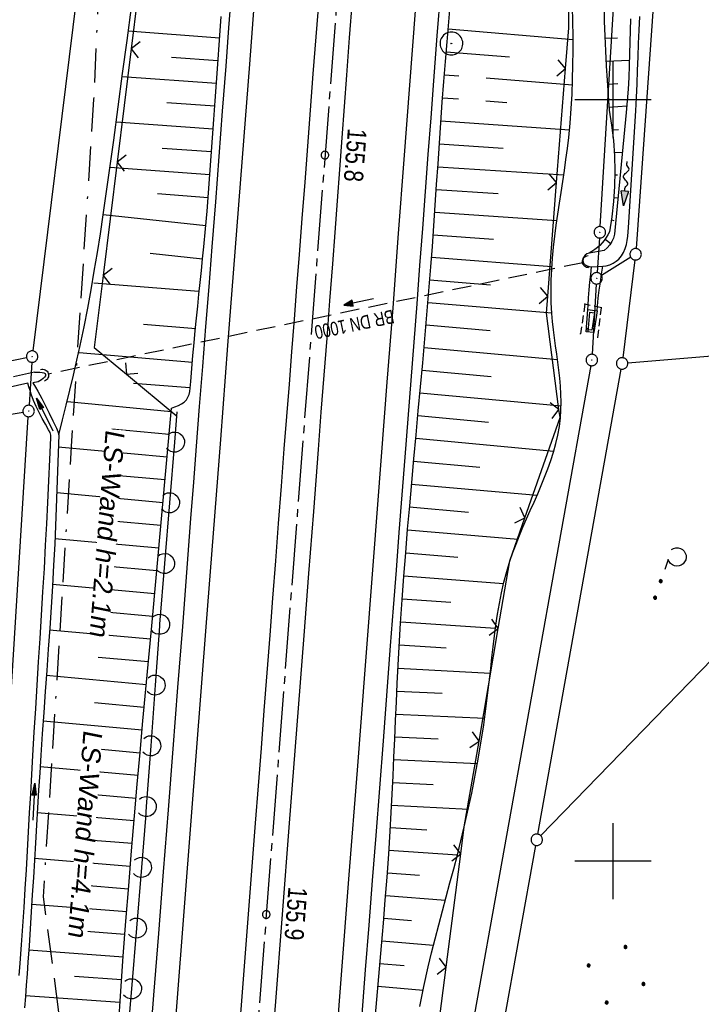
# Model space of a CAD drawing. Extents: x 511022 to 511316, y 469476 to 470403.
# Tile 4 of 21: x 511122 to 511212, y 469581 to 469710. Entities that reach past the tile are written whole.
import ezdxf

# ---------------------------------------------------------------- set-up
doc = ezdxf.new("R2010")
doc.units = 0
doc.header["$LTSCALE"] = 10
doc.header["$MEASUREMENT"] = 0
for name, pattern in [('ACAD_ISO16W100', [73, 15, -6.5, 15, -6.5, 15, -7, 1, -7]), ('ACHSE', [5.5, 4, -0.5, 0.5, -0.5]), ('AUSGEZOGEN', [0]), ('LT00', [0]), ('LT17', [0.15, 0.1, -0.05]), ('STRICHLINIE2', [0.375, 0.25, -0.125])]:
    doc.linetypes.add(name, pattern=pattern)
doc.layers.get('0').update_dxf_attribs({"linetype": 'LT00'})
for name, color, linetype in [('--FLIEßRICHTPFEIL', 180, 'Continuous'), ('-AX-020', 250, 'ACHSE'), ('-Halt-Pfeil', 4, 'LT00'), ('-Haltung', 182, 'STRICHLINIE2'), ('-Haltungsbeschriftung', 182, 'LT00'), ('-ST-20-1', 250, 'LT00'), ('BAB-KABEL', 220, 'ACAD_ISO16W100'), ('DFK_AB_L', 21, 'LT00'), ('DFK_AB_P', 7, 'LT00'), ('DFK_GZPKT', 250, 'LT00'), ('DFK_KATASTER', 250, 'LT00'), ('DFK_NUTZUNG', 250, 'LT00'), ('LS-WAND_TEXT', 11, 'Continuous'), ('PFEIL', 140, 'AUSGEZOGEN'), ('V97_AFBR_BAB', 250, 'LT00'), ('V97_BOESCH', 250, 'LT00'), ('V97_BOSCHUNG', 250, 'LT00'), ('V97_BRUECK', 30, 'LT17'), ('V97_GELAENDE', 250, 'LT00'), ('V97_GRABEN', 250, 'LT00'), ('V97_LAERM', 11, 'LT00'), ('V97_LD_MARK', 250, 'LT00'), ('V97_MAUER', 1, 'LT00'), ('V97_PKT_AU', 211, 'LT00'), ('V97_RASTER', 250, 'LT00'), ('V97_UK_DURCH', 182, 'LT00'), ('V97_ZAUN', 40, 'LT00')]:
    doc.layers.add(name, color=color, linetype=linetype)
doc.styles.add('Beschrift', font='ARIAL.TTF')
doc.styles.add('Haltungsbeschriftung', font='ARIAL.TTF', dxfattribs={"width": 0.75})

# ---------------------------------------------------------------- blocks, each defined once
blk = doc.blocks.new('SYMB7010')
at = {"color": 0, "linetype": 'ByBlock'}
for points in [[(-0.031408, 0.499213), (-0.093728, 0.49134), (-0.15457, 0.475719), (-0.212975, 0.452595), (-0.268021, 0.422333), (-0.31884, 0.385411), (-0.36463, 0.342411), (-0.40467, 0.29401), (-0.438329, 0.240973), (-0.465074, 0.184136), (-0.484486, 0.124395), (-0.496256, 0.062692), (-0.5002, 0)], [(-0.5002, 0), (-0.496256, -0.062692), (-0.484486, -0.124395), (-0.465075, -0.184136), (-0.438329, -0.240973), (-0.404671, -0.29401), (-0.36463, -0.342411), (-0.31884, -0.385411), (-0.268021, -0.422333), (-0.212975, -0.452595), (-0.154571, -0.475719), (-0.093728, -0.49134), (-0.031408, -0.499213), (0.031408, -0.499213)], [(0.5002, 0), (0.496256, 0.062692), (0.484485, 0.124395), (0.465074, 0.184136), (0.438329, 0.240973), (0.40467, 0.29401), (0.36463, 0.342411), (0.31884, 0.385411), (0.268021, 0.422333), (0.212975, 0.452595), (0.15457, 0.475719), (0.093728, 0.49134), (0.031408, 0.499213), (-0.031408, 0.499213)], [(0.031408, -0.499213), (0.093728, -0.491341), (0.15457, -0.475719), (0.212975, -0.452595), (0.268021, -0.422333), (0.31884, -0.385411), (0.36463, -0.342411), (0.404671, -0.294011), (0.438329, -0.240974), (0.465075, -0.184136), (0.484486, -0.124395), (0.496256, -0.062692), (0.500201, 0)]]:
    blk.add_lwpolyline(points, dxfattribs=at)
blk = doc.blocks.new('SYMB0003')
at = {"color": 0, "linetype": 'ByBlock'}
for p, q in [((-0.015712, 0), (0.010166, 0.012015)), ((0, -0.021257), (-0.015712, 0)), ((0.010166, 0.012015), (0, -0.021257))]:
    blk.add_line(p, q, dxfattribs=at)
for points in [[(-0.031395, 0.499013), (-0.093691, 0.491144), (-0.154509, 0.475528), (-0.21289, 0.452414), (-0.267913, 0.422164), (-0.318712, 0.385257), (-0.364484, 0.342274), (-0.404509, 0.293893), (-0.438154, 0.240877), (-0.464888, 0.184062), (-0.484292, 0.124345), (-0.496058, 0.062667), (-0.5, 0)], [(0.5, 0), (0.496057, 0.062667), (0.484292, 0.124345), (0.464888, 0.184062), (0.438153, 0.240877), (0.404509, 0.293893), (0.364484, 0.342274), (0.318712, 0.385257), (0.267913, 0.422164), (0.21289, 0.452414), (0.154509, 0.475528), (0.093691, 0.491144), (0.031395, 0.499013), (-0.031395, 0.499013)], [(-0.5, 0), (-0.496058, -0.062667), (-0.484292, -0.124345), (-0.464888, -0.184062), (-0.438154, -0.240877), (-0.404509, -0.293893), (-0.364485, -0.342274), (-0.318712, -0.385257), (-0.267914, -0.422164), (-0.21289, -0.452414), (-0.154509, -0.475529), (-0.093691, -0.491144), (-0.031395, -0.499014), (0.031395, -0.499014)], [(0.031395, -0.499014), (0.093691, -0.491144), (0.154509, -0.475529), (0.21289, -0.452414), (0.267914, -0.422164), (0.318712, -0.385257), (0.364485, -0.342274), (0.404509, -0.293893), (0.438154, -0.240877), (0.464889, -0.184062), (0.484292, -0.124345), (0.496058, -0.062667), (0.5, 0)]]:
    blk.add_lwpolyline(points, dxfattribs=at)
blk = doc.blocks.new('SYMB0002')
at = {"color": 0, "linetype": 'ByBlock'}
for points in [[(-0.031395, 0.499013), (-0.093691, 0.491144), (-0.154509, 0.475528), (-0.21289, 0.452414), (-0.267913, 0.422164), (-0.318712, 0.385257), (-0.364484, 0.342274), (-0.404509, 0.293893), (-0.438154, 0.240877), (-0.464888, 0.184062), (-0.484292, 0.124345), (-0.496058, 0.062667), (-0.5, 0)], [(-0.5, 0), (-0.496058, -0.062667), (-0.484292, -0.124345), (-0.464888, -0.184062), (-0.438154, -0.240877), (-0.404509, -0.293893), (-0.364485, -0.342274), (-0.318712, -0.385257), (-0.267914, -0.422164), (-0.21289, -0.452414), (-0.154509, -0.475529), (-0.093691, -0.491144), (-0.031395, -0.499014), (0.031395, -0.499014)], [(0.5, 0), (0.496057, 0.062667), (0.484292, 0.124345), (0.464888, 0.184062), (0.438153, 0.240877), (0.404509, 0.293893), (0.364484, 0.342274), (0.318712, 0.385257), (0.267913, 0.422164), (0.21289, 0.452414), (0.154509, 0.475528), (0.093691, 0.491144), (0.031395, 0.499013), (-0.031395, 0.499013)], [(0.031395, -0.499014), (0.093691, -0.491144), (0.154509, -0.475529), (0.21289, -0.452414), (0.267914, -0.422164), (0.318712, -0.385257), (0.364485, -0.342274), (0.404509, -0.293893), (0.438154, -0.240877), (0.464889, -0.184062), (0.484292, -0.124345), (0.496058, -0.062667), (0.5, 0)]]:
    blk.add_lwpolyline(points, dxfattribs=at)
blk = doc.blocks.new('SYMB0011')
at = {"color": 0, "linetype": 'ByBlock'}
for p, q in [((0.5, 0), (-0.5, 0)), ((0, 0.5), (0, -0.5))]:
    blk.add_line(p, q, dxfattribs=at)
blk = doc.blocks.new('SYMB1107')
at = {"color": 0, "linetype": 'ByBlock'}
for points in [[(-0.2, 0), (-0.196157, 0.039018), (-0.184776, 0.076537), (-0.166294, 0.111114), (-0.141421, 0.141421), (-0.111114, 0.166294), (-0.076537, 0.184776), (-0.039018, 0.196157), (0, 0.2)], [(0, 0.2), (0.039018, 0.196157), (0.076537, 0.184776), (0.111114, 0.166294), (0.141421, 0.141421), (0.166294, 0.111114), (0.184776, 0.076537), (0.196157, 0.039018), (0.2, 0)]]:
    blk.add_lwpolyline(points, dxfattribs=at)
blk = doc.blocks.new('SYMB0024')
at = {"color": 0, "linetype": 'ByBlock'}
for p, q in [((-0.5, 0.5), (0, 0)), ((0, 0), (0.5, 0.5))]:
    blk.add_line(p, q, dxfattribs=at)
blk = doc.blocks.new('SYMB7122')
at = {"color": 0, "linetype": 'ByBlock'}
for points in [[(-0.109975, -0.002365), (-0.106745, 0.026562), (-0.096041, 0.053629), (-0.078613, 0.076941), (-0.055681, 0.094866), (-0.028851, 0.106149), (0, 0.11)], [(0, 0.11), (0.028851, 0.106149), (0.055681, 0.094866), (0.078613, 0.076941), (0.096041, 0.053629), (0.106745, 0.026562), (0.109975, -0.002365)], [(-0.075234, -0.080249), (-0.093647, -0.057708), (-0.105504, -0.031126), (-0.109975, -0.002365)], [(0.109975, -0.002365), (0.105504, -0.031126), (0.093647, -0.057708), (0.075234, -0.080249)]]:
    blk.add_lwpolyline(points, dxfattribs=at)
blk = doc.blocks.new('FLIEßRICHTPFEIL')
at = {"layer": '--FLIEßRICHTPFEIL'}
blk.add_hatch(color=256, dxfattribs=at).paths.add_polyline_path([(-1.95, 0.4875), (-1.95, -0.4875), (0, 0)])
for p, q in [((-1.95, 0.4875), (-1.95, -0.4875)), ((-1.95, 0.4875), (0, 0)), ((0, 0), (-1.95, -0.4875))]:
    blk.add_line(p, q, dxfattribs=at)
at = {"layer": '--FLIEßRICHTPFEIL', "start_tangent": (-1, 0), "end_tangent": (-1, 0)}
blk.add_spline([(-1.95, 0), (-2.4375, 0), (-2.925, 0.325), (-3.4125, 0), (-3.9, -0.325), (-4.3875, 0), (-4.875, 0.325), (-5.3625, 0), (-5.85, 0)], degree=3, dxfattribs=at)
blk = doc.blocks.new('Pfreil3')
at = {"layer": 'PFEIL'}
blk.add_hatch(color=256, dxfattribs=at).paths.add_polyline_path([(-1.55, 0.27), (-1.55, -0.27), (0, 0)])
for p, q in [((-1.55, 0), (-4.83, 0)), ((-1.55, -0.27), (-1.55, 0.27)), ((-1.55, 0.27), (0, 0)), ((0, 0), (-1.55, -0.27))]:
    blk.add_line(p, q, dxfattribs=at)
blk = doc.blocks.new('SYMB7162')
at = {"color": 0, "linetype": 'ByBlock'}
for p, q in [((-0.230164, 0.00627), (-0.232411, -0.023936)), ((-0.28, -0.1), (-0.14, -0.1)), ((0.001981, -0.091322), (0, -0.1)), ((0.005, -0.087081), (0.005, -0.112919)), ((0.01, -0.117105), (0.01, -0.082895)), ((0.015, -0.080836), (0.015, -0.119164)), ((0.02, -0.119796), (0.02, -0.080204)), ((0.025, -0.080836), (0.025, -0.119164)), ((0.03, -0.117105), (0.03, -0.082895)), ((0.035, -0.087081), (0.035, -0.112919)), ((0.04, -0.100126), (0.04, -0.099854)), ((0.235, -0.087081), (0.235, -0.112919)), ((0.24, -0.117105), (0.24, -0.082895)), ((0.245, -0.080836), (0.245, -0.119164)), ((0.25, -0.119796), (0.25, -0.080204)), ((0.255, -0.080836), (0.255, -0.119164)), ((0.26, -0.117105), (0.26, -0.082895)), ((0.265, -0.087081), (0.265, -0.112919)), ((0.27, -0.100126), (0.27, -0.099854))]:
    blk.add_line(p, q, dxfattribs=at)
for points in [[(-0.469836, 0.00627), (-0.464449, 0.036077), (-0.451769, 0.063585), (-0.432606, 0.087041), (-0.40818, 0.104953), (-0.380047, 0.116177), (-0.35, 0.12), (-0.319953, 0.116177), (-0.29182, 0.104953), (-0.267394, 0.087041), (-0.248231, 0.063585), (-0.235551, 0.036077), (-0.230164, 0.00627)], [(-0.418816, -0.098308), (-0.441239, -0.077945), (-0.457849, -0.052617), (-0.467589, -0.023936), (-0.469836, 0.00627)], [(-0.232411, -0.023936), (-0.242151, -0.052617), (-0.258761, -0.077945), (-0.281184, -0.098308)], [(0, -0.1), (0.001981, -0.108678), (0.00753, -0.115637), (0.01555, -0.119499), (0.02445, -0.119499), (0.03247, -0.115637), (0.038019, -0.108678), (0.04, -0.1)], [(0.04, -0.1), (0.038019, -0.091322), (0.03247, -0.084363), (0.02445, -0.080501), (0.01555, -0.080501), (0.00753, -0.084363), (0.001981, -0.091322)], [(0.27, -0.1), (0.268019, -0.091322), (0.26247, -0.084363), (0.25445, -0.080501), (0.24555, -0.080501), (0.23753, -0.084363), (0.231981, -0.091322), (0.23, -0.1), (0.231981, -0.108678), (0.23753, -0.115637), (0.24555, -0.119499), (0.25445, -0.119499), (0.26247, -0.115637), (0.268019, -0.108678), (0.27, -0.1)]]:
    blk.add_lwpolyline(points, dxfattribs=at)
blk = doc.blocks.new('Ackerland7')
at = {"layer": 'DFK_NUTZUNG', "color": 0, "linetype": 'ByBlock'}
for p, q in [((-4, 3.93), (-4, 3.67)), ((-3.95, 3.63), (-3.95, 3.97)), ((-3.9, 3.99), (-3.9, 3.61)), ((-3.85, 3.6), (-3.85, 4)), ((-3.8, 3.99), (-3.8, 3.61)), ((-3.75, 3.63), (-3.75, 3.97)), ((-3.7, 3.93), (-3.7, 3.67)), ((3.7, 3.93), (3.7, 3.67)), ((3.75, 3.63), (3.75, 3.97)), ((3.8, 3.99), (3.8, 3.61)), ((3.85, 3.6), (3.85, 4)), ((3.9, 3.99), (3.9, 3.61)), ((3.95, 3.63), (3.95, 3.97)), ((4, 3.93), (4, 3.67)), ((-3.65, 3.8), (-3.65, 3.8)), ((4.05, 3.8), (4.05, 3.8)), ((-7.85, 0.13), (-7.85, -0.13)), ((-7.8, -0.17), (-7.8, 0.17)), ((-7.75, 0.19), (-7.75, -0.19)), ((-7.7, -0.2), (-7.7, 0.2)), ((-7.65, 0.19), (-7.65, -0.19)), ((-7.6, -0.17), (-7.6, 0.17)), ((-7.55, 0.13), (-7.55, -0.13)), ((-7.5, 0), (-7.5, 0)), ((-0.15, 0.13), (-0.15, -0.13)), ((-0.1, -0.17), (-0.1, 0.17)), ((-0.05, 0.19), (-0.05, -0.19)), ((0, -0.2), (0, 0.2)), ((0.05, 0.19), (0.05, -0.19)), ((0.1, -0.17), (0.1, 0.17)), ((0.15, 0.13), (0.15, -0.13)), ((0.2, 0), (0.2, 0)), ((7.55, 0.13), (7.55, -0.13)), ((7.6, -0.17), (7.6, 0.17)), ((7.65, 0.19), (7.65, -0.19)), ((7.7, -0.2), (7.7, 0.2)), ((7.75, 0.19), (7.75, -0.19)), ((7.8, -0.17), (7.8, 0.17)), ((7.85, 0.13), (7.85, -0.13)), ((7.9, 0), (7.9, 0)), ((-4, -3.67), (-4, -3.93)), ((-3.95, -3.97), (-3.95, -3.63)), ((-3.9, -3.61), (-3.9, -3.99)), ((-3.85, -4), (-3.85, -3.6)), ((-3.8, -3.61), (-3.8, -3.99)), ((-3.75, -3.97), (-3.75, -3.63)), ((-3.7, -3.67), (-3.7, -3.93)), ((-3.65, -3.8), (-3.65, -3.8)), ((3.7, -3.67), (3.7, -3.93)), ((3.75, -3.97), (3.75, -3.63)), ((3.8, -3.61), (3.8, -3.99)), ((3.85, -4), (3.85, -3.6)), ((3.9, -3.61), (3.9, -3.99)), ((3.95, -3.97), (3.95, -3.63)), ((4, -3.67), (4, -3.93)), ((4.05, -3.8), (4.05, -3.8))]:
    blk.add_line(p, q, dxfattribs=at)
for points in [[(-3.65, 3.8), (-3.67, 3.89), (-3.73, 3.96), (-3.81, 3.99), (-3.89, 3.99), (-3.97, 3.96), (-4.03, 3.89), (-4.05, 3.8), (-4.03, 3.71), (-3.97, 3.64), (-3.89, 3.6), (-3.81, 3.6), (-3.73, 3.64), (-3.67, 3.71), (-3.65, 3.8)], [(4.05, 3.8), (4.03, 3.89), (3.97, 3.96), (3.89, 3.99), (3.81, 3.99), (3.73, 3.96), (3.67, 3.89), (3.65, 3.8), (3.67, 3.71), (3.73, 3.64), (3.81, 3.61), (3.89, 3.61), (3.97, 3.64), (4.03, 3.71), (4.05, 3.8)], [(-7.5, 0), (-7.52, 0.09), (-7.58, 0.16), (-7.66, 0.19), (-7.74, 0.19), (-7.82, 0.16), (-7.88, 0.09), (-7.9, 0)], [(0.2, 0), (0.18, 0.09), (0.12, 0.16), (0.04, 0.19), (-0.04, 0.19), (-0.12, 0.16), (-0.18, 0.09), (-0.2, 0)], [(-0.2, 0), (-0.18, -0.09), (-0.12, -0.16), (-0.04, -0.19), (0.04, -0.19), (0.12, -0.16), (0.18, -0.09), (0.2, 0)], [(7.9, 0), (7.88, 0.09), (7.82, 0.16), (7.74, 0.19), (7.66, 0.19), (7.58, 0.16), (7.52, 0.09), (7.5, 0)], [(7.5, 0), (7.52, -0.09), (7.58, -0.16), (7.66, -0.19), (7.74, -0.19), (7.82, -0.16), (7.88, -0.09), (7.9, 0)], [(-7.9, 0), (-7.88, -0.09), (-7.82, -0.16), (-7.74, -0.19), (-7.66, -0.19), (-7.58, -0.16), (-7.52, -0.09), (-7.5, 0)], [(-3.65, -3.8), (-3.67, -3.71), (-3.73, -3.64), (-3.81, -3.61), (-3.89, -3.61), (-3.97, -3.64), (-4.03, -3.71), (-4.05, -3.8), (-4.03, -3.89), (-3.97, -3.96), (-3.89, -3.99), (-3.81, -3.99), (-3.73, -3.96), (-3.67, -3.89), (-3.65, -3.8)], [(4.05, -3.8), (4.03, -3.71), (3.97, -3.64), (3.89, -3.61), (3.81, -3.61), (3.73, -3.64), (3.67, -3.71), (3.65, -3.8), (3.67, -3.89), (3.73, -3.96), (3.81, -3.99), (3.89, -3.99), (3.97, -3.96), (4.03, -3.89), (4.05, -3.8)]]:
    blk.add_lwpolyline(points, dxfattribs=at)
blk = doc.blocks.new('SYMB0070')
at = {"color": 0, "linetype": 'ByBlock'}
for p, q in [((-0.5, 0), (0.2, 0)), ((0.5, 0), (0.2, 0.1)), ((0.2, 0.1), (0.2, 0)), ((0.468, 0), (0.21, 0.086)), ((0.21, 0.086), (0.21, -0.086)), ((0.21, -0.086), (0.468, 0)), ((0.22, -0.072), (0.437, 0)), ((0.23, -0.058), (0.405, 0)), ((0.24, -0.045), (0.374, 0)), ((0.342, 0), (0.25, 0.031)), ((0.25, 0.031), (0.25, -0.031)), ((0.25, -0.031), (0.342, 0)), ((0.26, -0.017), (0.31, 0)), ((0.27, -0.003), (0.279, 0))]:
    blk.add_line(p, q, dxfattribs=at)
for points in [[(0.2, 0), (0.2, -0.1), (0.5, 0)], [(0.437, 0), (0.22, 0.072), (0.22, -0.072)], [(0.405, 0), (0.23, 0.058), (0.23, -0.058)], [(0.374, 0), (0.24, 0.045), (0.24, -0.045)], [(0.31, 0), (0.26, 0.017), (0.26, -0.017)], [(0.279, 0), (0.27, 0.003), (0.27, -0.003)]]:
    blk.add_lwpolyline(points, dxfattribs=at)

msp = doc.modelspace()

# ---------------------------------------------------------------- linework, layer by layer
at = {"layer": '-AX-020', "ltscale": 0.2, "flags": 128}
msp.add_lwpolyline([(511187.2, 470402.03), (511187.36, 470399.01), (511188.16, 470382.77), (511188.88, 470366.53), (511189.52, 470350.29), (511190.08, 470334.04), (511190.56, 470317.79), (511190.96, 470301.53), (511191.28, 470285.28), (511191.52, 470269.02), (511191.68, 470252.76), (511191.76, 470236.51), (511191.77, 470220.25), (511191.69, 470203.99), (511191.53, 470187.73), (511191.29, 470171.47), (511191.24, 470169.01), (511190.91, 470152.75), (511190.5, 470136.5), (511190.02, 470120.25), (511189.47, 470104), (511188.85, 470087.75), (511188.17, 470071.51), (511187.43, 470055.27), (511186.63, 470039.03), (511185.78, 470022.79), (511184.88, 470006.56), (511183.93, 469990.33), (511182.94, 469974.1), (511181.91, 469957.87), (511180.85, 469941.65), (511179.74, 469925.43), (511178.61, 469909.21), (511177.46, 469892.99), (511176.28, 469876.78), (511175.08, 469860.56), (511173.86, 469844.35), (511172.63, 469828.14), (511171.39, 469811.93), (511170.14, 469795.72), (511168.85, 469778.99), (511145.55, 469477.26)], dxfattribs=at)
at = {"layer": '-Haltung'}
msp.add_line((511196.05, 469678.56), (511125.84, 469663.94), dxfattribs=at)
at = {"layer": 'BAB-KABEL', "ltscale": 0.03, "flags": 128}
msp.add_lwpolyline([(511165.17, 470402.16), (511165.94, 470390.62), (511167.84, 470340.94), (511167.81, 470291.24), (511167.77, 470272.42), (511169.19, 470243.96), (511168.97, 470223.34), (511163.73, 470203.87), (511151.46, 470170.12), (511152.4, 470145.76), (511161.63, 470107.32), (511162.26, 470078.65), (511157.08, 470021.39), (511153.97, 469975.78), (511150.23, 469924.11), (511146.61, 469878.37), (511141.04, 469826.73), (511133.85, 469745.04), (511131.82, 469700.02), (511128.93, 469655.17), (511125.19, 469595.29), (511130.66, 469554.69), (511130.4, 469544.67), (511121.69, 469477.4)], dxfattribs=at)
at = {"layer": 'DFK_AB_L'}
for p, q in [((511132.9, 469740.56), (511123.83, 469666.98)), ((511198.32, 469683.31), (511200.87, 469725.01)), ((511198.22, 469681.81), (511197.9, 469677.26)), ((511197.81, 469675.76), (511197.26, 469666.54)), ((511123.69, 469665.49), (511123.34, 469659.84)), ((511197.09, 469665.05), (511176.53, 469550.42)), ((511116.58, 469551.26), (511123.24, 469658.34))]:
    msp.add_line(p, q, dxfattribs=at)
at = {"layer": 'DFK_KATASTER'}
for p, q in [((511206.12, 469723.78), (511203.02, 469680.42)), ((511293.99, 469710.01), (511190.51, 469603.34)), ((511202.33, 469679.28), (511198.49, 469676.9)), ((511202.88, 469678.93), (511201.29, 469666.08)), ((511201.95, 469665.4), (511221.9, 469667.06)), ((511090.46, 469659.72), (511123, 469666.1)), ((511190.12, 469603.54), (511201.07, 469664.6)), ((511090.88, 469653.32), (511122.55, 469658.96)), ((511180.52, 469550.02), (511189.86, 469602.06))]:
    msp.add_line(p, q, dxfattribs=at)
at = {"layer": 'V97_AFBR_BAB', "flags": 128}
for points in [[(511184.88, 470402.04), (511185, 470399.61), (511185.19, 470395.67), (511185.38, 470391.72), (511185.57, 470387.78), (511185.75, 470383.84), (511185.94, 470379.69), (511186.13, 470375.54), (511186.32, 470371.39), (511186.51, 470367.24), (511186.69, 470363.09), (511186.86, 470358.94), (511187.04, 470354.36), (511187.21, 470349.78), (511187.38, 470345.2), (511187.53, 470340.63), (511187.69, 470336.05), (511187.86, 470330.86), (511188.02, 470325.67), (511188.18, 470320.48), (511188.33, 470315.29), (511188.47, 470310.11), (511188.67, 470302.02), (511188.85, 470293.93), (511189.01, 470285.85), (511189.14, 470277.97), (511189.26, 470270.1), (511189.36, 470262.23), (511189.47, 470250.42), (511189.53, 470238.62), (511189.55, 470226.28), (511189.52, 470213.95), (511189.47, 470205.95), (511189.41, 470197.95), (511189.32, 470189.95), (511189.24, 470183.82), (511189.14, 470177.69), (511189.03, 470171.55), (511188.9, 470165.42), (511188.81, 470161.48), (511188.71, 470157.55), (511188.61, 470153.62), (511188.51, 470149.68), (511188.4, 470145.75), (511188.29, 470141.82), (511188.18, 470137.63), (511188.07, 470133.44), (511187.95, 470129.25), (511187.83, 470125.06), (511187.7, 470120.88), (511187.56, 470116.69), (511187.42, 470112.55), (511187.27, 470108.4), (511187.11, 470104.26), (511186.95, 470100.12), (511186.8, 470095.98), (511186.64, 470091.84), (511186.49, 470087.86), (511186.34, 470083.88), (511186.19, 470079.9), (511186.04, 470075.92), (511185.89, 470071.94), (511185.73, 470067.96), (511185.55, 470063.95), (511185.38, 470059.94), (511185.19, 470055.92), (511185.01, 470051.91), (511184.82, 470047.9), (511184.63, 470043.88), (511184.43, 470039.78), (511184.23, 470035.67), (511184.04, 470031.56), (511183.83, 470027.45), (511183.63, 470023.35), (511183.41, 470019.24), (511183.16, 470014.54), (511182.9, 470009.83), (511182.63, 470005.13), (511182.35, 470000.42), (511182.08, 469995.72), (511181.71, 469989.61), (511181.34, 469983.5), (511180.96, 469977.38), (511180.58, 469971.27), (511180.21, 469965.42), (511179.83, 469959.57), (511179.44, 469953.71), (511179.06, 469947.86), (511178.74, 469943.02), (511178.42, 469938.18), (511178.09, 469933.34), (511177.76, 469928.5), (511177.43, 469923.67), (511177.08, 469918.68), (511176.72, 469913.7), (511176.36, 469908.71), (511176, 469903.73), (511175.63, 469898.75), (511175.02, 469890.49), (511174.4, 469882.24), (511173.79, 469873.99), (511173.33, 469867.92), (511172.88, 469861.85), (511172.42, 469855.78), (511171.96, 469849.71), (511171.59, 469844.88), (511171.21, 469840.05), (511170.84, 469835.22), (511170.47, 469830.39), (511170.09, 469825.56), (511169.73, 469820.85), (511169.38, 469816.14), (511169.02, 469811.42), (511168.66, 469806.71), (511168.3, 469802), (511167.92, 469797.08), (511167.54, 469792.16), (511167.16, 469787.24), (511166.78, 469782.32), (511166.4, 469777.4), (511165.91, 469771.07), (511165.42, 469764.74), (511164.93, 469758.41), (511164.44, 469752.08), (511163.97, 469746), (511163.49, 469739.91), (511163.01, 469733.83), (511162.53, 469727.74), (511162.15, 469722.86), (511161.76, 469717.98), (511161.38, 469713.1), (511160.99, 469708.22), (511160.61, 469703.34), (511160.25, 469698.6), (511159.89, 469693.86), (511159.53, 469689.12), (511159.16, 469684.38), (511158.8, 469679.64), (511158.47, 469675.39), (511158.13, 469671.13), (511157.8, 469666.88), (511157.47, 469662.63), (511157.14, 469658.38), (511156.81, 469654.12), (511156.43, 469649.23), (511156.06, 469644.33), (511155.69, 469639.44), (511155.32, 469634.54), (511154.94, 469629.65), (511154.56, 469624.71), (511154.18, 469619.77), (511153.8, 469614.84), (511153.41, 469609.9), (511153.03, 469604.96), (511152.41, 469597), (511151.79, 469589.05), (511151.18, 469581.09), (511150.54, 469572.81), (511149.9, 469564.54), (511149.26, 469556.26), (511148.78, 469549.98), (511148.3, 469543.69), (511147.82, 469537.41), (511147.34, 469531.13), (511146.82, 469524.43), (511146.3, 469517.72), (511145.78, 469511.02), (511145.27, 469504.31), (511144.8, 469498.26), (511144.34, 469492.2), (511143.87, 469486.15), (511143.41, 469480.09), (511143.19, 469477.27)], [(511147.67, 469477.25), (511147.88, 469480), (511148.82, 469492.22), (511149.76, 469504.44), (511150.26, 469510.92), (511150.77, 469517.41), (511151.27, 469523.89), (511151.77, 469530.37), (511152.16, 469535.56), (511152.56, 469540.75), (511152.96, 469545.94), (511153.35, 469551.12), (511153.75, 469556.31), (511154.23, 469562.48), (511154.71, 469568.65), (511155.19, 469574.82), (511155.68, 469580.98), (511156.61, 469592.98), (511157.54, 469604.97), (511158.5, 469617.29), (511159.45, 469629.6), (511160.08, 469637.75), (511160.71, 469645.91), (511161.34, 469654.06), (511161.71, 469658.93), (511162.09, 469663.8), (511162.46, 469668.67), (511162.83, 469673.54), (511163.2, 469678.41), (511163.51, 469682.54), (511163.82, 469686.67), (511164.12, 469690.8), (511164.43, 469694.94), (511164.74, 469699.07), (511165.06, 469703.2), (511165.43, 469708.1), (511165.81, 469712.99), (511166.19, 469717.89), (511166.57, 469722.78), (511166.95, 469727.67), (511167.32, 469732.49), (511167.69, 469737.3), (511168.06, 469742.11), (511168.43, 469746.93), (511168.81, 469751.74), (511169.2, 469756.76), (511169.59, 469761.78), (511169.98, 469766.8), (511170.38, 469771.82), (511170.77, 469776.84), (511171.16, 469781.82), (511171.54, 469786.8), (511171.93, 469791.78), (511172.32, 469796.77), (511172.71, 469801.75), (511173.08, 469806.51), (511173.45, 469811.27), (511173.83, 469816.03), (511174.2, 469820.78), (511174.57, 469825.54), (511174.88, 469829.61), (511175.18, 469833.67), (511175.49, 469837.74), (511175.79, 469841.8), (511176.1, 469845.87), (511176.41, 469849.93), (511176.72, 469853.92), (511177.03, 469857.9), (511177.34, 469861.88), (511177.65, 469865.86), (511177.96, 469869.85), (511178.26, 469873.83), (511178.56, 469877.94), (511178.86, 469882.06), (511179.16, 469886.18), (511179.45, 469890.29), (511179.74, 469894.41), (511180.04, 469898.53), (511180.34, 469902.7), (511180.64, 469906.87), (511180.94, 469911.05), (511181.24, 469915.22), (511181.54, 469919.39), (511181.84, 469923.57), (511182.07, 469926.85)]]:
    msp.add_lwpolyline(points, dxfattribs=at)
at = {"layer": 'V97_AFBR_BAB'}
for points in [[(511139.25, 469576.23), (511139.73, 469582.41), (511140.37, 469590.51), (511141, 469598.61), (511141.64, 469606.71), (511142.26, 469614.74), (511142.89, 469622.77), (511143.51, 469630.79), (511143.87, 469635.53), (511144.23, 469640.26), (511144.6, 469644.99), (511144.96, 469649.73), (511145.33, 469654.46), (511145.73, 469659.7), (511146.14, 469664.93), (511146.56, 469670.17), (511146.97, 469675.41), (511147.38, 469680.64), (511147.84, 469686.57), (511148.29, 469692.51), (511148.74, 469698.44), (511149.2, 469704.37), (511149.57, 469709.38), (511149.95, 469714.39)], [(511167.06, 469579.86), (511167.52, 469585.73), (511167.97, 469591.6), (511168.43, 469597.47), (511168.89, 469603.34), (511169.85, 469615.81), (511170.81, 469628.28), (511171.19, 469633.23), (511171.56, 469638.19), (511171.94, 469643.14), (511172.32, 469648.1), (511172.7, 469653.05), (511173.09, 469658.08), (511173.49, 469663.11), (511173.88, 469668.14), (511174.27, 469673.17), (511174.66, 469678.2), (511175.02, 469683.05), (511175.39, 469687.9), (511175.75, 469692.75), (511176.11, 469697.6), (511176.48, 469702.45), (511176.93, 469708.35), (511177.39, 469714.25)]]:
    msp.add_lwpolyline(points, dxfattribs=at)
at = {"layer": 'V97_BOESCH'}
for points in [[(511168.8, 469579.81), (511169.08, 469582.83), (511169.35, 469585.84), (511169.61, 469588.86), (511169.87, 469591.87), (511170.11, 469594.89), (511170.35, 469597.91), (511170.56, 469600.92), (511170.75, 469603.94), (511170.89, 469606.36), (511171.02, 469608.78), (511171.14, 469611.2), (511171.25, 469613.63), (511171.35, 469616.05), (511171.46, 469618.47), (511171.57, 469620.89), (511171.68, 469623.31), (511171.8, 469625.73), (511171.94, 469628.15), (511172.12, 469631.24), (511172.33, 469634.32), (511172.55, 469637.4), (511172.79, 469640.48), (511173.04, 469643.56), (511173.31, 469646.64), (511173.58, 469649.72), (511173.86, 469652.8), (511174.15, 469655.95), (511174.44, 469659.1), (511174.73, 469662.25), (511175.02, 469665.4), (511175.3, 469668.55), (511175.58, 469671.7), (511175.84, 469674.85), (511176.09, 469678), (511176.29, 469680.7), (511176.48, 469683.41), (511176.67, 469686.12), (511176.85, 469688.82), (511177.03, 469691.53), (511177.21, 469694.24), (511177.39, 469696.94), (511177.59, 469699.65), (511177.79, 469702.35), (511177.99, 469704.97), (511178.21, 469707.58), (511178.43, 469710.19), (511178.66, 469712.8)], [(511127.24, 469655.96), (511127.73, 469657.92), (511128.21, 469659.87), (511128.69, 469661.83), (511129.16, 469663.79), (511129.62, 469665.75), (511130.05, 469667.71), (511130.56, 469670.14), (511131.04, 469672.58), (511131.49, 469675.02), (511131.91, 469677.47), (511132.32, 469679.92), (511132.7, 469682.37), (511133.07, 469684.83), (511133.43, 469687.29), (511133.77, 469689.75), (511134.11, 469692.21), (511134.45, 469694.67), (511135.04, 469699.03), (511135.62, 469703.39), (511136.2, 469707.75), (511136.77, 469712.11)], [(511174.64, 469580.93), (511175.17, 469583.52), (511175.75, 469586.11), (511176.19, 469587.96), (511176.65, 469589.8), (511177.13, 469591.63), (511177.62, 469593.47), (511178.11, 469595.3), (511178.6, 469597.14), (511179.09, 469598.97), (511179.57, 469600.81), (511180.03, 469602.65), (511180.48, 469604.5), (511181.46, 469608.94), (511182.31, 469613.4), (511183.04, 469617.9), (511183.63, 469622.42), (511183.8, 469623.85), (511183.95, 469625.28), (511184.11, 469626.71), (511184.27, 469628.14), (511184.44, 469629.57), (511184.63, 469630.99), (511184.84, 469632.41), (511185.09, 469633.82), (511185.36, 469635.23), (511185.68, 469636.63), (511186.05, 469638.02), (511186.47, 469639.4), (511186.85, 469640.52), (511187.27, 469641.63), (511187.71, 469642.74), (511188.18, 469643.84), (511188.66, 469644.94), (511189.14, 469646.03), (511189.63, 469647.13), (511190.11, 469648.22), (511190.57, 469649.31), (511191.02, 469650.41), (511191.45, 469651.5), (511191.84, 469652.6), (511192.2, 469653.71), (511192.51, 469654.82), (511192.77, 469655.93), (511192.97, 469657.06), (511193.11, 469658.19), (511193.17, 469659.22), (511193.19, 469660.25), (511193.16, 469661.3), (511193.1, 469662.34), (511193, 469663.4), (511192.89, 469664.45), (511192.75, 469665.51), (511192.61, 469666.57), (511192.46, 469667.64), (511192.32, 469668.7), (511192.19, 469669.77), (511192.07, 469670.84), (511191.98, 469671.9), (511191.9, 469673.36), (511191.88, 469674.81), (511191.9, 469676.26), (511191.97, 469677.71), (511192.07, 469679.15), (511192.21, 469680.6), (511192.37, 469682.04), (511192.56, 469683.48), (511192.76, 469684.92), (511192.97, 469686.36), (511193.19, 469687.8), (511193.41, 469689.24), (511193.62, 469690.68), (511193.82, 469692.12), (511194.01, 469693.56), (511194.18, 469695), (511194.37, 469696.9), (511194.51, 469698.8), (511194.62, 469700.7), (511194.69, 469702.61), (511194.74, 469704.51), (511194.76, 469706.42), (511194.75, 469708.32), (511194.72, 469710.23), (511194.68, 469712.14)], [(511198.83, 469712.2), (511198.86, 469710.26), (511198.92, 469708.31), (511199.01, 469706.37), (511199.12, 469704.42), (511199.23, 469702.47), (511199.36, 469700.53), (511199.5, 469698.58), (511199.82, 469696.6), (511200.05, 469694.61), (511200.19, 469692.61), (511200.24, 469690.6), (511200.21, 469688.59), (511200.08, 469686.59), (511199.86, 469684.6), (511199.56, 469682.61), (511199.33, 469682.23), (511199.09, 469681.86), (511198.84, 469681.5), (511198.57, 469681.16), (511198.28, 469680.84), (511197.95, 469680.55), (511197.6, 469680.29), (511197.23, 469680.04), (511196.86, 469679.81)], [(511135.07, 469578.29), (511135.38, 469582.91), (511135.71, 469587.52), (511136.06, 469592.13), (511136.42, 469596.74), (511136.8, 469601.34), (511137.19, 469605.95), (511137.55, 469610.1), (511137.92, 469614.25), (511138.3, 469618.4), (511138.69, 469622.56), (511139.07, 469626.71), (511139.46, 469630.87), (511142.05, 469659.47), (511142.5, 469659.64), (511142.94, 469659.82), (511143.34, 469660.03), (511143.7, 469660.27), (511143.99, 469660.57), (511144.19, 469660.89), (511144.34, 469661.25), (511144.44, 469661.65), (511144.51, 469662.08), (511144.55, 469662.52), (511144.58, 469662.96), (511144.71, 469664.69), (511144.85, 469666.39), (511145, 469668.04), (511145.15, 469669.67), (511145.31, 469671.27), (511145.48, 469672.85), (511145.64, 469674.42), (511145.81, 469675.98), (511145.97, 469677.53), (511146.13, 469679.09), (511146.28, 469680.65), (511146.5, 469682.99), (511146.71, 469685.35), (511146.9, 469687.73), (511147.09, 469690.13), (511147.26, 469692.54), (511147.43, 469694.95), (511147.6, 469697.37), (511147.77, 469699.8), (511147.94, 469702.22), (511148.11, 469704.64), (511148.34, 469707.76), (511148.58, 469710.87)]]:
    msp.add_lwpolyline(points, dxfattribs=at)
at = {"layer": 'V97_BOSCHUNG'}
for p, q in [((511148.36, 469708.05), (511136.35, 469708.95)), ((511178.35, 469709.27), (511194.75, 469707.89)), ((511198.94, 469708.03), (511200.59, 469708.09)), ((511178.1, 469706.27), (511186.42, 469705.58)), ((511148.14, 469705.07), (511142.05, 469705.51)), ((511199.08, 469705.01), (511202.15, 469705.16)), ((511147.93, 469702.09), (511135.56, 469702.96)), ((511177.86, 469703.25), (511179.74, 469703.1)), ((511183.34, 469702.82), (511194.67, 469701.92)), ((511199.27, 469702), (511200.64, 469702.08)), ((511177.63, 469700.22), (511179.72, 469700.07)), ((511147.72, 469699.1), (511141.44, 469699.54)), ((511183.32, 469699.8), (511186.08, 469699.59)), ((511199.47, 469698.98), (511201.82, 469699.17)), ((511147.52, 469696.11), (511134.76, 469697.01)), ((511177.41, 469697.19), (511194.29, 469696.01)), ((511199.9, 469696), (511200.71, 469696.07)), ((511147.3, 469693.1), (511140.83, 469693.57)), ((511177.2, 469694.17), (511185.58, 469693.61)), ((511200.17, 469693.04), (511201.24, 469693.09)), ((511147.08, 469690.1), (511133.96, 469691.07)), ((511177, 469691.16), (511193.53, 469690.09)), ((511200.24, 469690.08), (511200.6, 469690.08)), ((511176.81, 469688.18), (511184.94, 469687.64)), ((511146.85, 469687.08), (511140.2, 469687.6)), ((511200.12, 469687.11), (511200.66, 469687.07)), ((511146.54, 469683.41), (511133.07, 469684.86)), ((511176.6, 469685.2), (511192.64, 469684.11)), ((511199.81, 469684.19), (511200.09, 469684.11)), ((511176.4, 469682.24), (511184.33, 469681.67)), ((511198.95, 469681.64), (511199.72, 469681.1)), ((511146.12, 469679.04), (511139.24, 469679.78)), ((511176.18, 469679.27), (511191.99, 469678.08)), ((511145.65, 469674.77), (511131.86, 469675.86)), ((511175.96, 469676.32), (511183.92, 469675.68)), ((511175.72, 469673.36), (511191.97, 469672)), ((511145.24, 469669.87), (511138.38, 469670.44)), ((511175.46, 469670.39), (511183.88, 469669.66)), ((511144.78, 469665.48), (511129.9, 469666.75)), ((511175.2, 469667.42), (511192.7, 469665.87)), ((511174.93, 469664.46), (511184, 469663.63)), ((511144.43, 469662.14), (511137.05, 469662.72)), ((511174.66, 469661.48), (511193.19, 469659.77)), ((511142.01, 469659), (511128.37, 469660.3)), ((511174.39, 469658.51), (511183.65, 469657.64)), ((511141.74, 469656.02), (511134.2, 469656.7)), ((511174.11, 469655.51), (511192.23, 469653.83)), ((511141.47, 469653.03), (511127.18, 469654.33)), ((511173.83, 469652.51), (511182.53, 469651.72)), ((511141.2, 469650.04), (511134.14, 469650.69)), ((511173.56, 469649.49), (511190.03, 469648.05)), ((511140.93, 469647.05), (511126.99, 469648.33)), ((511173.3, 469646.49), (511181.03, 469645.83)), ((511140.66, 469644.07), (511133.76, 469644.69)), ((511173.04, 469643.48), (511187.53, 469642.28)), ((511140.39, 469641.08), (511126.74, 469642.32)), ((511172.79, 469640.48), (511179.63, 469639.92)), ((511140.12, 469638.09), (511133.35, 469638.71)), ((511172.56, 469637.46), (511185.64, 469636.46)), ((511139.85, 469635.1), (511126.42, 469636.33)), ((511172.34, 469634.44), (511178.69, 469633.98)), ((511139.58, 469632.12), (511132.9, 469632.72)), ((511172.13, 469631.41), (511184.58, 469630.58)), ((511139.3, 469629.13), (511126.03, 469630.34)), ((511171.95, 469628.38), (511178.08, 469628.01)), ((511139.02, 469626.14), (511132.42, 469626.74)), ((511171.78, 469625.34), (511183.89, 469624.69)), ((511138.74, 469623.15), (511125.61, 469624.35)), ((511171.64, 469622.32), (511177.59, 469622.03)), ((511138.46, 469620.17), (511131.93, 469620.76)), ((511171.5, 469619.31), (511183.16, 469618.76)), ((511138.19, 469617.18), (511125.19, 469618.36)), ((511171.37, 469616.31), (511177.04, 469616.05)), ((511137.92, 469614.19), (511131.45, 469614.78)), ((511171.23, 469613.32), (511182.21, 469612.8)), ((511137.65, 469611.22), (511124.78, 469612.36)), ((511171.09, 469610.33), (511176.37, 469610.07)), ((511137.39, 469608.24), (511130.99, 469608.8)), ((511170.94, 469607.36), (511181.01, 469606.81)), ((511137.13, 469605.27), (511124.41, 469606.35)), ((511170.78, 469604.39), (511175.55, 469604.1)), ((511136.88, 469602.29), (511130.56, 469602.81)), ((511136.63, 469599.31), (511124.06, 469600.33)), ((511170.59, 469601.42), (511179.57, 469600.84)), ((511170.39, 469598.45), (511174.59, 469598.15)), ((511136.39, 469596.33), (511130.13, 469596.83)), ((511170.16, 469595.48), (511177.99, 469594.88)), ((511136.16, 469593.36), (511123.69, 469594.31)), ((511169.92, 469592.52), (511173.56, 469592.21)), ((511135.93, 469590.38), (511129.71, 469590.84)), ((511169.67, 469589.54), (511176.44, 469588.95)), ((511135.7, 469587.4), (511123.3, 469588.3)), ((511169.41, 469586.56), (511172.57, 469586.28)), ((511135.49, 469584.42), (511129.29, 469584.86)), ((511169.14, 469583.57), (511175.07, 469583.04)), ((511135.28, 469581.44), (511122.86, 469582.29))]:
    msp.add_line(p, q, dxfattribs=at)
at = {"layer": 'V97_BRUECK'}
msp.add_lwpolyline([(511198.02, 469668.75), (511198.49, 469672.65), (511196.31, 469673.12), (511195.73, 469669.22)], dxfattribs=at)
at = {"layer": 'V97_GRABEN'}
for points in [[(511202.31, 469710.6), (511202.27, 469709.05), (511202.22, 469707.51), (511202.18, 469705.98), (511202.12, 469704.44), (511202.06, 469702.9), (511201.97, 469701.36), (511201.87, 469699.82), (511201.74, 469698.28), (511200.25, 469682.81), (511200.19, 469682.3), (511200.06, 469681.8), (511199.85, 469681.33), (511199.58, 469680.9), (511199.25, 469680.5), (511198.86, 469680.17), (511196.85, 469679.81), (511196.58, 469679.72), (511196.35, 469679.56), (511196.18, 469679.34), (511196.07, 469679.07), (511196.06, 469678.79), (511196.12, 469678.52), (511196.33, 469678.3), (511196.59, 469678.14), (511196.88, 469678.05), (511197.19, 469678.03), (511198.66, 469678.11), (511199.11, 469678.17), (511199.57, 469678.3), (511200, 469678.5), (511200.4, 469678.75), (511200.75, 469679.05), (511201.1, 469679.46), (511201.38, 469679.92), (511201.59, 469680.42), (511201.75, 469680.95), (511201.87, 469681.5), (511201.96, 469682.06), (511202.01, 469682.62), (511202.05, 469683.17), (511202.98, 469698.5), (511203.07, 469700.27), (511203.15, 469702.04), (511203.23, 469703.81), (511203.29, 469705.58), (511203.36, 469707.34), (511203.43, 469709.11), (511203.52, 469710.88)], [(511196.7, 469672.4), (511196.72, 469672.95), (511196.78, 469673.97), (511196.86, 469674.99), (511196.96, 469676), (511197.07, 469677.02), (511197.19, 469678.03)], [(511197.93, 469672.25), (511197.98, 469672.85), (511198.07, 469673.91), (511198.2, 469674.96), (511198.34, 469676.01), (511198.5, 469677.06), (511198.66, 469678.11)], [(511124.07, 469664.21), (511121.28, 469663.56)], [(511124.07, 469664.21), (511124.43, 469664.2), (511124.76, 469664.19), (511125.06, 469664.16), (511125.3, 469664.1), (511125.46, 469664.01), (511125.52, 469663.88), (511125.48, 469663.73), (511125.37, 469663.55), (511125.19, 469663.36), (511124.99, 469663.19), (511124.76, 469663.05), (511124.53, 469662.94), (511124.3, 469662.87), (511124.07, 469662.83), (511123.85, 469662.8)], [(511123.19, 469662.74), (511120.48, 469662.13)], [(511122.03, 469584.98), (511122.16, 469586.6), (511122.35, 469589.02), (511122.52, 469591.45), (511122.68, 469593.91), (511122.84, 469596.38), (511122.99, 469598.86), (511123.14, 469601.35), (511123.28, 469603.85), (511123.42, 469606.35), (511123.56, 469608.85), (511123.71, 469611.36), (511123.85, 469613.86), (511124.03, 469616.94), (511124.22, 469620.02), (511124.41, 469623.09), (511124.6, 469626.16), (511124.79, 469629.22), (511124.98, 469632.28), (511125.17, 469635.34), (511125.35, 469638.4), (511125.52, 469641.46), (511125.67, 469644.27), (511125.81, 469647.09), (511125.95, 469649.91), (511126.08, 469652.74), (511126.21, 469655.56), (511126.2, 469655.93), (511126.1, 469656.28), (511125.91, 469656.6), (511125.49, 469657.37), (511125.07, 469658.13), (511124.67, 469658.91), (511124.29, 469659.69), (511123.94, 469660.49), (511123.63, 469661.3), (511123.48, 469661.78), (511123.33, 469662.25), (511123.19, 469662.74)], [(511123.85, 469662.8), (511124.17, 469662.24), (511124.5, 469661.68), (511125.02, 469660.73), (511125.52, 469659.77), (511126, 469658.8), (511126.46, 469657.82), (511126.93, 469656.84), (511127.13, 469656.42), (511127.24, 469655.96), (511127.16, 469653.57), (511127.08, 469651.18), (511127, 469648.79), (511126.91, 469646.4), (511126.82, 469644.01), (511126.71, 469641.63), (511126.56, 469638.86), (511126.4, 469636.1), (511126.23, 469633.34), (511126.05, 469630.57), (511125.86, 469627.81), (511125.66, 469625.04), (511125.47, 469622.27), (511125.27, 469619.49), (511125.07, 469616.7), (511124.88, 469613.9), (511124.74, 469611.6), (511124.59, 469609.3), (511124.45, 469607), (511124.31, 469604.7), (511124.18, 469602.4), (511124.04, 469600.11), (511123.91, 469597.83), (511123.77, 469595.57), (511123.63, 469593.32), (511123.49, 469591.1), (511123.34, 469588.89), (511123.19, 469586.72), (511123.08, 469585.21), (511122.97, 469583.71), (511122.86, 469582.21), (511122.75, 469580.72)]]:
    msp.add_lwpolyline(points, dxfattribs=at)
at = {"layer": 'V97_LAERM'}
for p, q in [((511142.76, 469659), (511142.43, 469655.01)), ((511142.43, 469655.01), (511141.78, 469647.04)), ((511141.78, 469647.04), (511141.13, 469639.07)), ((511141.13, 469639.07), (511140.48, 469631.09)), ((511139.89, 469623.11), (511139.31, 469615.14)), ((511139.31, 469615.14), (511138.73, 469607.16)), ((511138.09, 469599.18), (511137.44, 469591.21)), ((511137.44, 469591.21), (511136.79, 469583.24))]:
    msp.add_line(p, q, dxfattribs=at)
for points in [[(511140.48, 469631.09), (511140.46, 469630.85), (511139.89, 469623.11)], [(511138.73, 469607.16), (511138.62, 469605.65), (511138.09, 469599.18)], [(511136.79, 469583.24), (511136.37, 469578.12), (511136.1, 469575.27)]]:
    msp.add_lwpolyline(points, dxfattribs=at)
at = {"layer": 'V97_LD_MARK'}
for points in [[(511153.22, 469716.96), (511152.27, 469704.65), (511151.32, 469692.33), (511150.37, 469680.01), (511149.41, 469667.69), (511148.46, 469655.37), (511147.5, 469643.06), (511146.55, 469630.74), (511144.62, 469605.84), (511142.69, 469580.93), (511140.77, 469556.03), (511138.85, 469531.12), (511136.94, 469506.22), (511135.02, 469481.32), (511134.72, 469477.32)], [(511155.96, 469477.2), (511156.85, 469488.71), (511158.44, 469509.14), (511160.03, 469529.57), (511161.1, 469543.3), (511162.17, 469557.03), (511163.25, 469570.76), (511164.31, 469584.49), (511165.38, 469598.21), (511166.45, 469611.94), (511167.51, 469625.67), (511168.57, 469639.4), (511169.63, 469653.13), (511170.37, 469662.88), (511171.12, 469672.63), (511171.86, 469682.38), (511172.6, 469692.13), (511173.35, 469701.89), (511174.09, 469711.64)]]:
    msp.add_lwpolyline(points, dxfattribs=at)
at = {"layer": 'V97_MAUER'}
msp.add_line((511196.5, 469669.97), (511196.8, 469669.94), dxfattribs=at)
for points in [[(511196.46, 469669.47), (511196.7, 469672.4), (511197.93, 469672.25), (511197.5, 469669.38), (511196.46, 469669.47)], [(511196.76, 469669.44), (511196.97, 469672.06), (511197.59, 469671.99), (511197.24, 469669.7), (511196.49, 469669.77)]]:
    msp.add_lwpolyline(points, dxfattribs=at)
at = {"layer": 'V97_RASTER'}
for p, q in [((511200, 469695), (511200, 469705)), ((511195, 469700), (511205, 469700)), ((511200, 469595), (511200, 469605)), ((511205, 469600), (511195, 469600))]:
    msp.add_line(p, q, dxfattribs=at)
at = {"layer": 'V97_ZAUN'}
for p, q in [((511138.6, 469721.54), (511136.76, 469706.65)), ((511136.76, 469706.65), (511134.92, 469691.77)), ((511192.59, 469689.11), (511193.76, 469704.07)), ((511134.92, 469691.77), (511133.08, 469676.88)), ((511191.43, 469674.16), (511192.59, 469689.11)), ((511136.13, 469663.93), (511142.64, 469658.51)), ((511182.41, 469615.75), (511184.94, 469630.53)), ((511178.11, 469586.06), (511180.02, 469600.94)), ((511176.2, 469571.19), (511178.11, 469586.06))]:
    msp.add_line(p, q, dxfattribs=at)
for points in [[(511193.76, 469704.07), (511194.18, 469709.42), (511194.27, 469719.05)], [(511133.08, 469676.88), (511131.91, 469667.45), (511136.13, 469663.93)], [(511192.91, 469659.28), (511191.25, 469671.94), (511191.43, 469674.16)], [(511188.44, 469645.07), (511193.05, 469658.23), (511192.91, 469659.28)], [(511184.94, 469630.53), (511186.46, 469639.41), (511188.44, 469645.07)], [(511180.02, 469600.94), (511180.48, 469604.5), (511182.41, 469615.75)]]:
    msp.add_lwpolyline(points, dxfattribs=at)

# ---------------------------------------------------------------- block references
at = {"layer": '--FLIEßRICHTPFEIL', "rotation": 265.2927397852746}
msp.add_blockref('FLIEßRICHTPFEIL', (511201.38, 469686.01), dxfattribs=at)
at = {"layer": '-Halt-Pfeil', "xscale": 4.000000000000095, "yscale": 4, "zscale": 4, "rotation": 191.7644133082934}
msp.add_blockref('SYMB0070', (511166.61, 469673.41), dxfattribs=at)
at = {"layer": '-ST-20-1', "rotation": 258.929999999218}
for p in [(511162.18, 469692.69), (511154.48, 469592.99)]:
    msp.add_blockref('SYMB0002', p, dxfattribs=at)
at = {"layer": 'DFK_AB_P', "xscale": 1.499999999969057, "yscale": 1.5, "zscale": 1.5, "rotation": 251.2881100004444}
for p in [(511198.27, 469682.56), (511197.85, 469676.51), (511123.74, 469666.24), (511197.22, 469665.79), (511123.29, 469659.09)]:
    msp.add_blockref('SYMB0003', p, dxfattribs=at)
at = {"layer": 'DFK_GZPKT', "xscale": 1.499999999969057, "yscale": 1.5, "zscale": 1.5, "rotation": 251.2881100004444}
for p in [(511202.97, 469679.67), (511201.2, 469665.34), (511189.99, 469602.8)]:
    msp.add_blockref('SYMB7010', p, dxfattribs=at)
at = {"layer": 'DFK_NUTZUNG', "xscale": 9.999999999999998, "yscale": 10, "zscale": 10, "rotation": 251.28826}
msp.add_blockref('SYMB7162', (511207.28, 469636.62), dxfattribs=at)
at = {"layer": 'DFK_NUTZUNG', "rotation": 251.2883000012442}
msp.add_blockref('Ackerland7', (511199.17, 469581.43), dxfattribs=at)
at = {"layer": 'PFEIL'}
for p, rotation in [((511124.31, 469660.8), 116.6552441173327), ((511124.09, 469610.21), 86.87536342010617)]:
    msp.add_blockref('Pfreil3', p, dxfattribs=dict(at, rotation=rotation))
at = {"layer": 'V97_GELAENDE', "xscale": 0.100000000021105, "yscale": 0.100000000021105, "zscale": 0.1, "rotation": 269.6589033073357}
for p in [(511196.31, 469673.12), (511198.49, 469672.65), (511195.73, 469669.22), (511198.02, 469668.75)]:
    msp.add_blockref('SYMB0011', p, dxfattribs=at)
at = {"layer": 'V97_LAERM', "yscale": 12.00000000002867, "zscale": 12}
for p, xscale, rotation in [((511142.43, 469655.01), 11.99999999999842, 265.3288633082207), ((511141.78, 469647.04), 11.99999999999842, 265.3288633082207), ((511141.13, 469639.07), 11.99999999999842, 265.3288633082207), ((511140.48, 469631.09), 11.99999999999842, 265.3288633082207), ((511139.89, 469623.11), 12.00000000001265, 265.8231933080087), ((511139.31, 469615.14), 12.00000000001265, 265.8231933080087), ((511138.73, 469607.16), 12.00000000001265, 265.8231933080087), ((511138.09, 469599.18), 12.00000000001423, 265.335833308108), ((511137.44, 469591.21), 12.00000000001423, 265.335833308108), ((511136.79, 469583.24), 12.00000000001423, 265.335833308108)]:
    msp.add_blockref('SYMB7122', p, dxfattribs=dict(at, xscale=xscale, rotation=rotation))
at = {"layer": 'V97_PKT_AU', "xscale": 2.999999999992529, "yscale": 2.999999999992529, "zscale": 3, "rotation": 269.6589033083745}
msp.add_blockref('SYMB0003', (511178.79, 469707.34), dxfattribs=at)
at = {"layer": 'V97_UK_DURCH', "zscale": 4}
for p, xscale, yscale, rotation in [((511196.78, 469678.71), 4.000000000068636, 4.000000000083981, 94.2372286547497), ((511125.11, 469663.78), 4.000000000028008, 4.000000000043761, 288.8496388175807)]:
    msp.add_blockref('SYMB1107', p, dxfattribs=dict(at, xscale=xscale, yscale=yscale, rotation=rotation))
at = {"layer": 'V97_ZAUN', "yscale": 2.099999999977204, "zscale": 2.1}
for p, xscale, rotation in [((511136.76, 469706.65), 2.099999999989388, 262.9537633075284), ((511193.76, 469704.07), 2.099999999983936, 85.53939330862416), ((511134.92, 469691.77), 2.099999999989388, 262.9537633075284), ((511192.59, 469689.11), 2.099999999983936, 85.53939330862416), ((511133.08, 469676.88), 2.099999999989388, 262.9537633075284), ((511191.43, 469674.16), 2.099999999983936, 85.53939330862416), ((511136.13, 469663.93), 2.100000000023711, 320.1940633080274), ((511192.91, 469659.28), 2.100000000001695, 97.44973330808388), ((511188.44, 469645.07), 2.09999999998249, 70.72187330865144), ((511184.94, 469630.53), 2.099999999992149, 80.26556330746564), ((511182.41, 469615.75), 2.099999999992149, 80.26556330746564), ((511180.02, 469600.94), 2.099999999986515, 82.68612330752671), ((511178.11, 469586.06), 2.099999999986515, 82.68612330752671)]:
    msp.add_blockref('SYMB0024', p, dxfattribs=dict(at, xscale=xscale, rotation=rotation))

# ---------------------------------------------------------------- texts
at = {"layer": '-Haltungsbeschriftung', "style": 'Haltungsbeschriftung', "width": 0.75}
msp.add_text('BR DN 1000', height=1.8, rotation=191.7644, dxfattribs=at).set_placement((511171.04, 469672.42))
at = {"layer": '-ST-20-1', "style": 'Beschrift', "width": 0.8}
for s, p in [('  155.8', (511165.32, 469697.8)), ('  155.9', (511157.52, 469598.22))]:
    msp.add_text(s, height=2.5, rotation=-94.4143, dxfattribs=at).set_placement(p)

# ---------------------------------------------------------------- next in the draw order: texts
at = {"layer": 'LS-WAND_TEXT', "char_height": 2.5, "width": 28.1083, "attachment_point": 1, "style": 'Beschrift', "bg_fill": 3, "box_fill_scale": 1, "bg_fill_color": 256, "bg_fill_transparency": 0}
for s, insert, rotation in [('{\\Q7;LS-Wand h=2.1m}', (511135.9, 469656.54), 265.5422), ('{\\Q7;LS-Wand h=4.1m}', (511132.99, 469617.1), 265.7151)]:
    msp.add_mtext(s, dxfattribs=dict(at, insert=insert, rotation=rotation))

doc.saveas('drawing.dxf')
